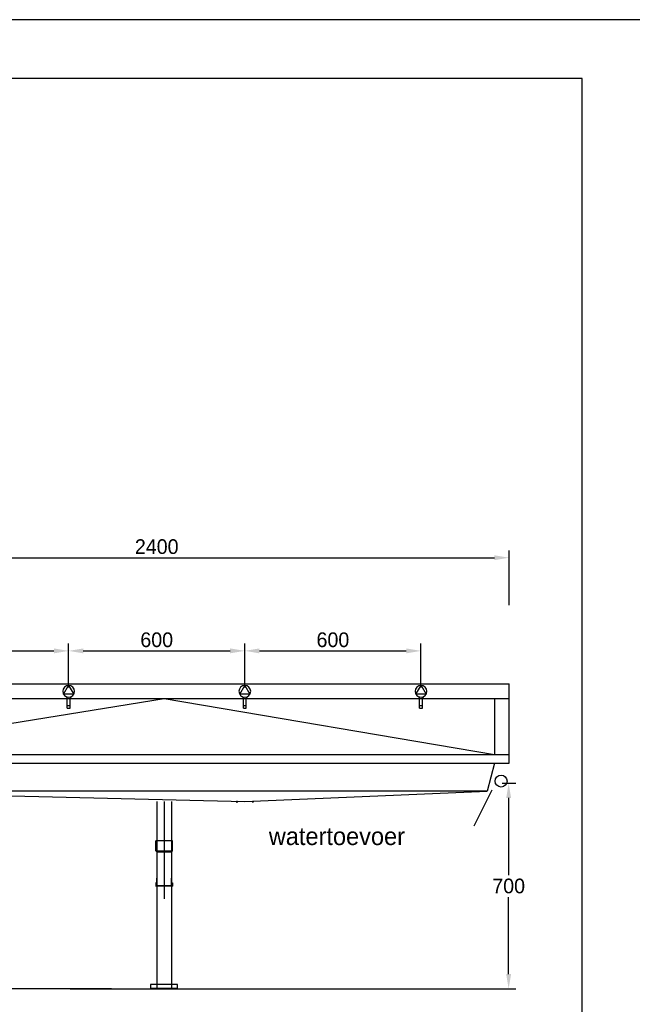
# Model space of a CAD drawing. Extents: x -33748 to 12452, y -14932 to 2888.
# Tile 182 of 194: x -23264 to -21178, y -465 to 2888. Entities that reach past the tile are written whole.
import ezdxf

# ---------------------------------------------------------------- set-up
doc = ezdxf.new("R2010")
doc.units = 0
doc.header["$LTSCALE"] = 20
doc.linetypes.add('DASHDOT', pattern=[300, 250, -25, 0, -25])
doc.linetypes.add('DASHED', pattern=[75, 50, -25])
doc.layers.get('0').update_dxf_attribs({"color": 15, "linetype": 'CONTINUOUS'})
doc.layers.get('DEFPOINTS').update_dxf_attribs({"linetype": 'CONTINUOUS'})
for name, color, linetype in [('00KAD025', 2, 'CONTINUOUS'), ('00KAD070', 5, 'CONTINUOUS'), ('BL$2----', 7, 'CONTINUOUS'), ('LAYER74', 4, 'DASHED'), ('SANITAIR', 7, 'CONTINUOUS'), ('WL$1----', 3, 'CONTINUOUS'), ('WM530----_MAATVOERING', 1, 'CONTINUOUS')]:
    doc.layers.add(name, color=color, linetype=linetype)
doc.dimstyles.new('ISO-25', dxfattribs={"dimscale": 20, "dimtxt": 2.5, "dimasz": 2.5, "dimexe": 1.25, "dimexo": 0.625, "dimtad": 1, "dimtih": 1, "dimdec": 4, "dimtxsty": 'STANDARD', "dimcen": 2.5, "dimazin": 3, "dimtfac": 1, "dimtdec": 4, "dimtmove": 0, "dimatfit": 3, "dimtvp": 1, "dimtolj": 1, "dimtzin": 0})

# ---------------------------------------------------------------- blocks, each defined once
blk = doc.blocks.new('A4-VER')
at = {"layer": '00KAD025', "linetype": 'CONTINUOUS'}
blk.add_line((210, 297), (0, 297), dxfattribs=at)
at = {"layer": '00KAD070', "linetype": 'CONTINUOUS'}
for p, q in [((200, 287), (10, 287)), ((200, 10), (200, 287))]:
    blk.add_line(p, q, dxfattribs=at)
blk = doc.blocks.new('*D82')
at = {"color": 0, "linetype": 'BYBLOCK'}
for p, q in [((11685.3, 509), (11685.3, 695.8)), ((11735.3, 670.8), (14035.3, 670.8)), ((14085.3, 509), (14085.3, 695.8))]:
    blk.add_line(p, q, dxfattribs=at)
for points in [[(11735.3, 679.1), (11735.3, 662.5), (11685.3, 670.8)], [(14035.3, 679.1), (14035.3, 662.5), (14085.3, 670.8)]]:
    blk.add_solid(points, dxfattribs=at)
at = {"layer": 'DEFPOINTS', "color": 0, "linetype": 'BYBLOCK'}
for p in [(14085.3, 670.8), (11685.3, 496.5), (14085.3, 496.5)]:
    blk.add_point(p, dxfattribs=at)
at = {"color": 0, "linetype": 'BYBLOCK', "insert": (12885.3, 708.3), "char_height": 50, "attachment_point": 5}
blk.add_mtext('\\A1;2400', dxfattribs=at)
blk = doc.blocks.new('*D83')
at = {"color": 0, "linetype": 'BYBLOCK'}
for p, q in [((11985.3, 228.4), (11985.3, 378.6)), ((12585.3, 228.4), (12585.3, 378.6)), ((12035.3, 353.6), (12535.3, 353.6))]:
    blk.add_line(p, q, dxfattribs=at)
for points in [[(12035.3, 361.9), (12035.3, 345.2), (11985.3, 353.6)], [(12535.3, 361.9), (12535.3, 345.2), (12585.3, 353.6)]]:
    blk.add_solid(points, dxfattribs=at)
at = {"layer": 'DEFPOINTS', "color": 0, "linetype": 'BYBLOCK'}
for p in [(12585.3, 353.6), (11985.3, 215.9), (12585.3, 215.9)]:
    blk.add_point(p, dxfattribs=at)
at = {"color": 0, "linetype": 'BYBLOCK', "insert": (12285.3, 391.1), "char_height": 50, "attachment_point": 5}
blk.add_mtext('\\A1;600', dxfattribs=at)
blk = doc.blocks.new('*D84')
at = {"color": 0, "linetype": 'BYBLOCK'}
for p, q in [((12585.3, 228.4), (12585.3, 378.6)), ((13185.3, 228.4), (13185.3, 378.6)), ((12635.3, 353.6), (13135.3, 353.6))]:
    blk.add_line(p, q, dxfattribs=at)
for points in [[(12635.3, 361.9), (12635.3, 345.2), (12585.3, 353.6)], [(13135.3, 361.9), (13135.3, 345.2), (13185.3, 353.6)]]:
    blk.add_solid(points, dxfattribs=at)
at = {"layer": 'DEFPOINTS', "color": 0, "linetype": 'BYBLOCK'}
for p in [(13185.3, 353.6), (12585.3, 215.9), (13185.3, 215.9)]:
    blk.add_point(p, dxfattribs=at)
at = {"color": 0, "linetype": 'BYBLOCK', "insert": (12885.3, 391.1), "char_height": 50, "attachment_point": 5}
blk.add_mtext('\\A1;600', dxfattribs=at)
blk = doc.blocks.new('*D85')
at = {"color": 0, "linetype": 'BYBLOCK'}
for p, q in [((13185.3, 228.4), (13185.3, 378.6)), ((13785.3, 228.4), (13785.3, 378.6)), ((13235.3, 353.6), (13735.3, 353.6))]:
    blk.add_line(p, q, dxfattribs=at)
for points in [[(13235.3, 361.9), (13235.3, 345.2), (13185.3, 353.6)], [(13735.3, 361.9), (13735.3, 345.2), (13785.3, 353.6)]]:
    blk.add_solid(points, dxfattribs=at)
at = {"layer": 'DEFPOINTS', "color": 0, "linetype": 'BYBLOCK'}
for p in [(13785.3, 353.6), (13185.3, 215.9), (13785.3, 215.9)]:
    blk.add_point(p, dxfattribs=at)
at = {"color": 0, "linetype": 'BYBLOCK', "insert": (13485.3, 391.1), "char_height": 50, "attachment_point": 5}
blk.add_mtext('\\A1;600', dxfattribs=at)
blk = doc.blocks.new('*D87')
at = {"color": 0, "linetype": 'BYBLOCK'}
for p, q in [((14061.2, -97.3), (14108.8, -97.3)), ((14083.8, -147.3), (14083.8, -409.8)), ((14083.8, -747.3), (14083.8, -484.8)), ((14061.2, -797.3), (14108.8, -797.3))]:
    blk.add_line(p, q, dxfattribs=at)
for points in [[(14075.5, -147.3), (14092.1, -147.3), (14083.8, -97.3)], [(14075.5, -747.3), (14092.1, -747.3), (14083.8, -797.3)]]:
    blk.add_solid(points, dxfattribs=at)
at = {"layer": 'DEFPOINTS', "color": 0, "linetype": 'BYBLOCK'}
for p in [(14048.7, -97.3), (14083.8, -97.3), (14048.7, -797.3)]:
    blk.add_point(p, dxfattribs=at)
at = {"color": 0, "linetype": 'BYBLOCK', "insert": (14083.8, -447.3), "char_height": 50, "attachment_point": 5}
blk.add_mtext('\\A1;700', dxfattribs=at)

msp = doc.modelspace()

# ---------------------------------------------------------------- linework, layer by layer
at = {"layer": 'LAYER74', "color": 7, "linetype": 'CONTINUOUS'}
for p, q in [((-21647.31383, 356.12271), (-21672.31358, 261.12271)), ((-21672.31358, 261.12271), (-23922.31383, 261.12271)), ((-23922.31383, 261.12271), (-22497.31383, 226.12271)), ((-22497.31383, 226.12271), (-21672.31358, 261.12271)), ((-22797.31383, -35.07699), (-22797.31909, -412.01822))]:
    msp.add_line(p, q, dxfattribs=at)
for points in [[(-23997.31383, 626.12271), (-21597.31383, 626.12271)], [(-21597.31383, 356.12271), (-21597.31383, 626.12271)], [(-23947.31383, 576.12271), (-21597.31383, 576.12271)], [(-21647.31383, 576.12271), (-21647.31383, 386.12271)], [(-23947.31383, 386.12271), (-21597.31383, 386.12271)], [(-23997.31383, 356.12271), (-21597.31383, 356.12271)], [(-22797.31383, 226.12271), (-22797.31383, 57.62125)], [(-22747.31383, 226.12369), (-22747.31383, 57.62125)], [(-22522.31383, 226.12271), (-22525.51378, 226.12271), (-22525.51378, 224.12271), (-22522.31383, 224.12271)], [(-22472.31383, 226.12369), (-22469.11388, 226.12369), (-22469.11388, 224.12369), (-22472.31383, 224.12369)], [(-22797.31383, 54.42252), (-22800.51402, 57.62125), (-22800.51402, 91.62223)], [(-22747.31383, 54.43082), (-22744.11339, 57.62125), (-22744.11363, 91.62223)], [(-22797.31383, 54.42252), (-22797.31383, -35.07699)], [(-22747.31383, 54.42252), (-22747.31383, -35.07699)], [(-22800.51378, -50.87729), (-22800.51353, -62.87729)], [(-22744.11412, -62.87729), (-22800.51353, -62.87729)], [(-22797.31383, -62.87729), (-22797.31383, -35.07699)], [(-22747.31383, -62.87729), (-22747.31383, -60.87729), (-22797.31383, -60.87729), (-22797.31383, -62.87729)], [(-22747.31383, -62.87729), (-22747.31383, -35.07699)], [(-22747.18091, -35.07703), (-22747.18091, -412.01822)], [(-22744.11388, -50.87631), (-22744.11412, -62.87729)]]:
    msp.add_lwpolyline(points, dxfattribs=at)
at = {"layer": 'LAYER74', "color": 2, "linetype": 'CONTINUOUS'}
for points in [[(-23097.31383, 621.12271, 1), (-23097.31383, 581.12271, 1)], [(-22497.31383, 621.12271, 1), (-22497.31383, 581.12271, 1)], [(-21897.31383, 621.12271, 1), (-21897.31383, 581.12271, 1)]]:
    msp.add_lwpolyline(points, format="xyb", close=True, dxfattribs=at)
at = {"layer": 'LAYER74', "color": 1, "linetype": 'CONTINUOUS'}
for points in [[(-23097.31383, 621.12271), (-23079.99327, 591.12271), (-23114.63438, 591.12271)], [(-22497.31383, 621.12271), (-22479.99327, 591.12271), (-22514.63438, 591.12271)], [(-21897.31383, 621.12271), (-21879.99333, 591.12271), (-21914.63432, 591.12271)]]:
    msp.add_lwpolyline(points, close=True, dxfattribs=at)
at = {"layer": 'LAYER74', "color": 2, "linetype": 'CONTINUOUS'}
for points in [[(-23106.01402, 582.92301, -0.2614292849), (-23102.31383, 576.22379)], [(-23088.61363, 582.92301, 0.2614292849), (-23092.31383, 576.22379)], [(-22506.01402, 582.92301, -0.2614292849), (-22502.31383, 576.22379)], [(-22488.61363, 582.92301, 0.2614292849), (-22492.31383, 576.22379)], [(-21906.01402, 582.92301, -0.2614292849), (-21902.31383, 576.22379)], [(-21888.61363, 582.92301, 0.2614292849), (-21892.31383, 576.22379)]]:
    msp.add_lwpolyline(points, format="xyb", dxfattribs=at)
for points in [[(-23102.31383, 543.22379), (-23102.31383, 576.22379)], [(-23102.31383, 576.22379), (-23092.31383, 576.22379)], [(-23092.31383, 543.22379), (-23092.31383, 576.22379)], [(-22502.31383, 543.22379), (-22502.31383, 576.22379)], [(-22502.31383, 576.22379), (-22492.31383, 576.22379)], [(-22492.31383, 543.22379), (-22492.31383, 576.22379)], [(-21902.31383, 543.22379), (-21902.31383, 576.22379)], [(-21902.31383, 576.22379), (-21892.31383, 576.22379)], [(-21892.31383, 543.22379), (-21892.31383, 576.22379)], [(-23102.31383, 553.22379), (-23092.31383, 553.22379)], [(-23102.31383, 543.22379), (-23102.31383, 543.22379)], [(-23102.31383, 543.22379), (-23092.31383, 543.22379)], [(-23092.31383, 543.22379), (-23092.31383, 543.22379)], [(-22502.31383, 553.22379), (-22492.31383, 553.22379)], [(-22502.31383, 543.22379), (-22502.31383, 543.22379)], [(-22502.31383, 543.22379), (-22492.31383, 543.22379)], [(-22492.31383, 543.22379), (-22492.31383, 543.22379)], [(-21902.31383, 553.22379), (-21892.31383, 553.22379)], [(-21902.31383, 543.22379), (-21902.31383, 543.22379)], [(-21902.31383, 543.22379), (-21892.31383, 543.22379)], [(-21892.31383, 543.22379), (-21892.31383, 543.22379)]]:
    msp.add_lwpolyline(points, dxfattribs=at)
at = {"layer": 'LAYER74', "color": 1, "linetype": 'DASHDOT'}
msp.add_lwpolyline([(-22772.31383, 226.12271), (-22772.31383, 15.62271)], dxfattribs=at)
at = {"layer": 'LAYER74', "color": 1, "linetype": 'CONTINUOUS'}
for points in [[(-22744.11363, 91.62223), (-22800.51402, 91.62223)], [(-22800.51402, 57.62125), (-22744.11388, 57.63101)], [(-22797.31383, 54.42252), (-22747.31383, 54.43082)], [(-22797.31383, -62.87729), (-22800.51378, -61.87729), (-22797.31383, -60.87729), (-22800.51378, -59.87729), (-22797.31383, -58.87729), (-22800.51378, -57.87729), (-22797.31383, -56.87729), (-22800.51378, -55.87729), (-22797.31383, -54.87729), (-22800.51378, -53.87729), (-22797.31383, -52.87729), (-22800.51378, -51.87729), (-22797.31383, -50.87729), (-22800.51378, -50.87729)], [(-22747.31383, -62.87631), (-22744.11388, -61.87631), (-22747.31383, -60.87631), (-22744.11388, -59.87631), (-22747.31383, -58.87631), (-22744.11388, -57.87631), (-22747.31383, -56.87631), (-22744.11388, -55.87631), (-22747.31383, -54.87631), (-22744.11388, -53.87631), (-22747.31383, -52.87631), (-22744.11388, -51.87631), (-22747.31383, -50.87631), (-22744.11388, -50.87631)]]:
    msp.add_lwpolyline(points, dxfattribs=at)
at = {"layer": 'SANITAIR', "color": 0}
msp.add_lwpolyline([(-22818.03111, -410.13527), (-22727.01067, -410.13527), (-22727.01067, -397.72963), (-22818.03111, -397.72963)], close=True, dxfattribs=at)
at = {"layer": 'WL$1----', "color": 7}
for p, q in [((-22951.61645, -412.01822), (-24262.47635, -412.01822)), ((-23092.15355, -412.01822), (-21581.29695, -412.01822))]:
    msp.add_line(p, q, dxfattribs=at)
at = {"layer": 'WM530----_MAATVOERING'}
for p, q in [((-23947.31383, 386.12271), (-22772.31383, 576.12271)), ((-22772.31383, 576.12271), (-21647.31383, 386.12271)), ((-21715.87577, 142.82913), (-21654.43759, 265.62885)), ((-22772.31383, 15.62271), (-22772.31383, -105.55926))]:
    msp.add_line(p, q, dxfattribs=at)
msp.add_circle((-21624.71235, 295.47872), 20.47939, dxfattribs=at)

# ---------------------------------------------------------------- block references
at = {"layer": 'BL$2----', "xscale": 20, "yscale": 20, "zscale": 20}
msp.add_blockref('A4-VER', (-25348.0224, -3051.81975), dxfattribs=at)

# ---------------------------------------------------------------- texts
at = {"layer": 'SANITAIR', "color": 1}
msp.add_text('watertoevoer', height=60.0000038, dxfattribs=at).set_placement((-22415.65664, 77.61527))

# ---------------------------------------------------------------- dimensions: what is measured, and where the dimension line sits
at = {"layer": 'WM530----_MAATVOERING'}
for base, p1, p2, picture, middle in [((-21597.31383, 1056.03826), (-23997.31383, 881.68641), (-21597.31383, 881.68641), '*D82', (-22797.31383, 1093.53826)), ((-23097.31383, 738.78677), (-23697.31383, 601.12271), (-23097.31383, 601.12271), '*D83', (-23397.31383, 776.28677)), ((-22497.31383, 738.78677), (-23097.31383, 601.12271), (-22497.31383, 601.12271), '*D84', (-22797.31383, 776.28677)), ((-21897.31383, 738.78677), (-22497.31383, 601.12271), (-21897.31383, 601.12271), '*D85', (-22197.31383, 776.28677))]:
    dim = msp.add_linear_dim(base=base, p1=p1, p2=p2, dimstyle='ISO-25', dxfattribs=at)
    dim.commit()
    dim.dimension.update_dxf_attribs({"geometry": picture, "text_midpoint": middle, "insert": (-35682.64361, 385.23597)})
dim = msp.add_linear_dim(base=(-21598.85068, 287.98178), p1=(-21633.95819, -412.01822), p2=(-21633.95819, 287.98178), angle=90, dimstyle='ISO-25', dxfattribs=at)
dim.commit()
dim.dimension.update_dxf_attribs({"geometry": '*D87', "text_midpoint": (-21598.85068, -62.01822), "insert": (-35682.64361, 385.23597)})

doc.saveas('drawing.dxf')
